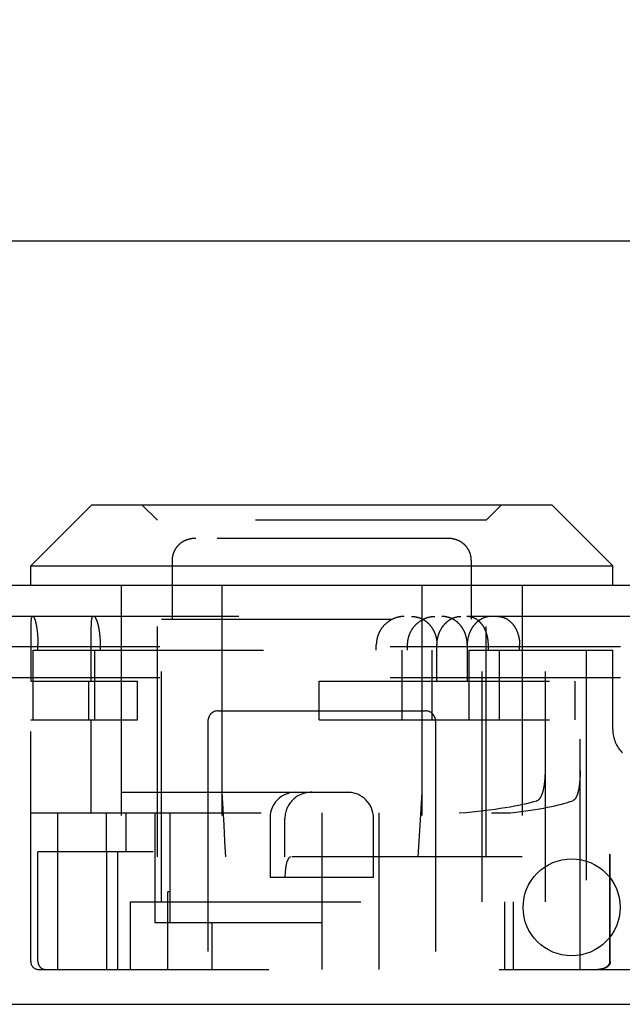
# Model space of a CAD drawing. Header units: inches. Extents: x 0 to 81, y 0 to 52.4.
# Tile 6 of 14: x 34.7 to 35.8, y 8.8 to 10.7. Entities that reach past the tile are written whole.
import ezdxf

# ---------------------------------------------------------------- set-up
doc = ezdxf.new("R2010")
doc.units = ezdxf.units.IN
doc.header["$LTSCALE"] = 4.452381
doc.header["$MEASUREMENT"] = 0
doc.linetypes.add('HIDDEN', pattern=[0.2, 0.1, -0.1])
doc.layers.get('0').update_dxf_attribs({"linetype": 'CONTINUOUS'})
for name, color, linetype in [('DEFAULT_2', 8, 'HIDDEN'), ('DIMENSIONS', 7, 'CONTINUOUS'), ('DOOR_ASSEMBLY', 7, 'CONTINUOUS')]:
    doc.layers.add(name, color=color, linetype=linetype)
doc.styles.get("Standard").update_dxf_attribs({"font": 'arial.ttf'})
doc.dimstyles.new('DIMSTYLE_1', dxfattribs={"dimtxt": 0.357143, "dimasz": 0.47619, "dimexe": 0.09, "dimexo": 0.07, "dimgap": 0.0375, "dimtad": 0, "dimtih": 1, "dimtoh": 1, "dimzin": 4, "dimdsep": 46, "dimtxsty": 'Standard', "dimblk": '_FILLED', "dimblk1": '_FILLED', "dimblk2": '_FILLED', "dimcen": 0.09, "dimadec": 3, "dimazin": 1, "dimtfac": 1, "dimtdec": 3, "dimtofl": 0, "dimtmove": 0, "dimatfit": 3, "dimldrblk": '_FILLED', "dimfxl": 0, "dimtolj": 1, "dimtzin": 4, "dimarcsym": 0})

# ---------------------------------------------------------------- blocks, each defined once
blk = doc.blocks.new('_FILLED')
at = {"color": 0, "linetype": 'ByBlock'}
blk.add_solid([(0, 0), (-1, 0.2), (-1, -0.2)], dxfattribs=at)
blk = doc.blocks.new('*D9')
at = {"layer": 'DIMENSIONS', "color": 2, "linetype": 'Continuous'}
for p, q in [((16.6081, 9.8159), (16.6081, 10.6885)), ((36.9831, 9.8159), (36.9831, 10.6885)), ((16.6081, 10.26), (25.1765, 10.26)), ((36.9831, 10.26), (28.4146, 10.26))]:
    blk.add_line(p, q, dxfattribs=at)
at = {"layer": 'DIMENSIONS', "color": 2, "linetype": 'Continuous', "xscale": 0.4761904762, "yscale": 0.4761904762, "zscale": 0.4761904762, "rotation": 180}
blk.add_blockref('_FILLED', (16.6081, 10.26), dxfattribs=at)
at = {"layer": 'DIMENSIONS', "color": 2, "linetype": 'Continuous', "xscale": 0.4761904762, "yscale": 0.4761904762, "zscale": 0.4761904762}
blk.add_blockref('_FILLED', (36.9831, 10.26), dxfattribs=at)
at = {"layer": 'DIMENSIONS', "color": 2, "linetype": 'Continuous', "insert": (26.7956, 10.4385), "char_height": 0.35714, "width": 2.881041, "attachment_point": 2, "line_spacing_factor": 0.9}
blk.add_mtext('20.38 DOOR', dxfattribs=at)

msp = doc.modelspace()

# ---------------------------------------------------------------- linework, layer by layer
at = {"layer": 'DEFAULT_2', "color": 8, "linetype": 'HIDDEN'}
for p, q in [((36.7181, 9.4756), (16.8381, 9.4756)), ((36.7181, 9.4156), (16.8381, 9.4156))]:
    msp.add_line(p, q, dxfattribs=at)
at = {"layer": 'DOOR_ASSEMBLY', "color": 7, "linetype": 'Continuous'}
for p, q in [((34.8056, 9.7506), (34.6876, 9.6326)), ((34.8056, 9.7506), (35.6946, 9.7506)), ((35.6946, 9.7506), (35.8126, 9.6326)), ((34.6876, 9.6326), (35.8126, 9.6326)), ((34.6876, 9.5946), (34.6876, 9.6326)), ((35.8126, 9.5946), (35.8126, 9.6326))]:
    msp.add_line(p, q, dxfattribs=at)
at = {"layer": 'DOOR_ASSEMBLY', "color": 8, "linetype": 'HIDDEN'}
for p, q in [((34.9326, 9.7206), (34.9026, 9.7506)), ((35.5676, 9.7206), (35.5976, 9.7506)), ((35.5676, 9.7206), (34.9326, 9.7206)), ((34.9326, 9.0696), (34.9326, 9.7206)), ((35.5676, 9.0696), (35.5676, 9.7206)), ((34.9851, 9.6809), (34.9844, 9.6805)), ((34.9864, 9.6815), (34.9857, 9.6812)), ((34.9877, 9.682), (34.987, 9.6817)), ((35.0031, 9.6855), (35.0024, 9.6854)), ((35.4934, 9.6856), (35.0067, 9.6856)), ((35.5124, 9.682), (35.5118, 9.6823)), ((35.5163, 9.6802), (35.5157, 9.6805)), ((35.5176, 9.6795), (35.517, 9.6799)), ((35.5207, 9.6777), (35.5201, 9.6781)), ((34.9653, 9.6616), (34.965, 9.6609)), ((34.966, 9.6629), (34.9656, 9.6622)), ((35.5348, 9.6616), (35.5345, 9.6622)), ((35.5354, 9.6602), (35.5351, 9.6609)), ((35.5363, 9.6581), (35.536, 9.6588)), ((35.5383, 9.6515), (35.5381, 9.6523)), ((35.5392, 9.6425), (35.5392, 9.5296)), ((34.8626, 9.5946), (34.8626, 9.0696)), ((35.0568, 9.5946), (35.0568, 9.0696)), ((35.4433, 9.5946), (35.4433, 9.0696)), ((35.6376, 9.5946), (35.6376, 9.0696)), ((36.8711, 9.5346), (16.7201, 9.5346)), ((34.6879, 9.5213), (34.6878, 9.5202)), ((34.6878, 9.5202), (34.6878, 9.5185)), ((34.688, 9.5234), (34.6879, 9.5224)), ((34.6879, 9.5224), (34.6879, 9.5213)), ((34.6881, 9.5253), (34.688, 9.5244)), ((34.688, 9.5244), (34.688, 9.5234)), ((34.8049, 9.5208), (34.805, 9.5219)), ((34.8049, 9.5197), (34.8049, 9.5208)), ((34.805, 9.5219), (34.8051, 9.5229)), ((34.9401, 9.5296), (35.5601, 9.5296)), ((34.9401, 8.9826), (34.9401, 9.5296)), ((35.5601, 8.9826), (35.5601, 9.5296)), ((34.6877, 9.5142), (34.6876, 9.5115)), ((34.6876, 9.5115), (34.6876, 9.5081)), ((34.6876, 9.5081), (34.6876, 9.5022)), ((34.6876, 9.5022), (34.6876, 9.4096)), ((34.6878, 9.5185), (34.6877, 9.5167)), ((34.6877, 9.5167), (34.6877, 9.5142)), ((34.6987, 9.5158), (34.6989, 9.5145)), ((34.6989, 9.5145), (34.6991, 9.5132)), ((34.6991, 9.5132), (34.6993, 9.5119)), ((34.6993, 9.5119), (34.6995, 9.5106)), ((34.6995, 9.5106), (34.6997, 9.5092)), ((34.6997, 9.5092), (34.6999, 9.5078)), ((34.6999, 9.5078), (34.7001, 9.5063)), ((34.7003, 9.5041), (34.7005, 9.5026)), ((34.7005, 9.5026), (34.7006, 9.5011)), ((34.7006, 9.5011), (34.7008, 9.4996)), ((34.8046, 9.5102), (34.8047, 9.5129)), ((34.8046, 9.5067), (34.8046, 9.5102)), ((34.8046, 9.5022), (34.8046, 9.5067)), ((34.8046, 9.496), (34.8046, 9.5022)), ((34.8047, 9.5149), (34.8048, 9.5167)), ((34.8047, 9.5129), (34.8047, 9.5149)), ((34.8048, 9.5167), (34.8048, 9.5179)), ((34.7008, 9.4996), (34.7009, 9.4981)), ((34.7009, 9.4981), (34.701, 9.4965)), ((34.701, 9.4965), (34.7011, 9.4949)), ((34.7011, 9.4949), (34.7012, 9.4934)), ((34.7012, 9.4934), (34.7013, 9.4918)), ((34.7013, 9.4918), (34.7014, 9.4902)), ((34.7014, 9.4902), (34.7014, 9.4885)), ((34.7014, 9.4885), (34.7015, 9.4869)), ((34.7015, 9.4869), (34.7015, 9.4853)), ((34.7015, 9.4853), (34.7016, 9.4837)), ((34.7016, 9.4837), (34.7016, 9.482)), ((34.7016, 9.482), (34.7016, 9.4804)), ((34.8046, 9.4096), (34.8046, 9.496)), ((34.8222, 9.4901), (34.8221, 9.4916)), ((34.8222, 9.4885), (34.8222, 9.4901)), ((34.8223, 9.4869), (34.8222, 9.4885)), ((34.8224, 9.4852), (34.8223, 9.4869)), ((34.8224, 9.4836), (34.8224, 9.4852)), ((34.8224, 9.482), (34.8224, 9.4836)), ((34.8224, 9.4804), (34.8224, 9.482)), ((34.6926, 9.4696), (35.4638, 9.4696)), ((34.6926, 9.3346), (34.6926, 9.4696)), ((34.7016, 9.4696), (34.7016, 9.4804)), ((34.8109, 9.4696), (34.8109, 9.3346)), ((34.8224, 9.4696), (34.8224, 9.4804)), ((35.3556, 9.4696), (35.3556, 9.4796)), ((35.4047, 9.4696), (35.4047, 9.3346)), ((35.416, 9.4696), (35.416, 9.4796)), ((35.4638, 9.3346), (35.4638, 9.4696)), ((35.4728, 9.4096), (35.4728, 9.4796)), ((35.5313, 9.4796), (35.5313, 9.4096)), ((35.5346, 9.4696), (35.8126, 9.4696)), ((35.5346, 9.4696), (35.5346, 9.3346)), ((35.5721, 9.4696), (35.5721, 9.4796)), ((35.5937, 9.3346), (35.5937, 9.4696)), ((35.6325, 9.4696), (35.6325, 9.4796)), ((35.6824, 8.9826), (35.6824, 9.4696)), ((35.7496, 8.8521), (35.7496, 9.4696)), ((35.7611, 9.4696), (35.7611, 8.8521)), ((35.8126, 9.3157), (35.8126, 9.4696)), ((34.6876, 9.4096), (34.8938, 9.4096)), ((34.8002, 9.3346), (34.8002, 9.4096)), ((34.8938, 9.3346), (34.8938, 9.4096)), ((35.2448, 9.4096), (35.7398, 9.4096)), ((35.2448, 9.3346), (35.2448, 9.4096)), ((35.6379, 9.3346), (35.6379, 9.4096)), ((35.7398, 9.3346), (35.7398, 9.4096)), ((35.0501, 9.3521), (35.4501, 9.3521)), ((34.6876, 9.3346), (34.8938, 9.3346)), ((34.6876, 8.8671), (34.6876, 9.3346)), ((34.8046, 9.1546), (34.8046, 9.3346)), ((35.0301, 9.3321), (35.0301, 8.8521)), ((35.2448, 9.3346), (35.7398, 9.3346)), ((35.4701, 9.3321), (35.4701, 8.8521)), ((35.6823, 9.2335), (35.6824, 9.2352)), ((35.6824, 9.2352), (35.6824, 9.237)), ((35.7496, 9.2369), (35.7496, 9.2352)), ((35.7496, 9.2352), (35.7496, 9.2335)), ((35.6817, 9.22), (35.6818, 9.2216)), ((35.6818, 9.2216), (35.6819, 9.2233)), ((35.6819, 9.2233), (35.682, 9.225)), ((35.682, 9.225), (35.6821, 9.2267)), ((35.6821, 9.2267), (35.6822, 9.2284)), ((35.6822, 9.2284), (35.6823, 9.2301)), ((35.6823, 9.2318), (35.6823, 9.2335)), ((35.6823, 9.2301), (35.6823, 9.2318)), ((35.7488, 9.2167), (35.7486, 9.2151)), ((35.7489, 9.2183), (35.7488, 9.2167)), ((35.749, 9.2199), (35.7489, 9.2183)), ((35.7491, 9.2216), (35.749, 9.2199)), ((35.7492, 9.2233), (35.7491, 9.2216)), ((35.7493, 9.225), (35.7492, 9.2233)), ((35.7494, 9.2266), (35.7493, 9.225)), ((35.7495, 9.2283), (35.7494, 9.2266)), ((35.7496, 9.2318), (35.7495, 9.2301)), ((35.7495, 9.2301), (35.7495, 9.2283)), ((35.7496, 9.2335), (35.7496, 9.2318)), ((35.7486, 9.2151), (35.7485, 9.2135)), ((34.8626, 9.1946), (35.6376, 9.1946)), ((34.6876, 9.1546), (35.6152, 9.1546)), ((34.7391, 9.1546), (34.7391, 8.8521)), ((34.8336, 9.1546), (34.8336, 9.0796)), ((34.8717, 9.1546), (34.8717, 9.0796)), ((34.9274, 9.1546), (34.9274, 8.9426)), ((34.957, 8.9426), (34.957, 9.1546)), ((35.1501, 9.1446), (35.1501, 9.0296)), ((35.179, 9.0696), (35.179, 9.1446)), ((35.2501, 9.1546), (35.2501, 8.8521)), ((35.3501, 9.0296), (35.3501, 9.1446)), ((35.3611, 8.8521), (35.3611, 9.1546)), ((34.9246, 9.0796), (34.7016, 9.0796)), ((34.7016, 8.8671), (34.7016, 9.0796)), ((34.8338, 9.0796), (34.8338, 8.8521)), ((34.8557, 8.8521), (34.8557, 9.0796)), ((35.6376, 9.0696), (34.8626, 9.0696)), ((36.538, 9.0746), (35.8067, 9.0746)), ((35.8067, 8.8671), (35.8067, 9.0746)), ((35.8078, 8.8671), (35.8078, 9.0746)), ((35.3501, 9.0296), (35.1501, 9.0296)), ((34.957, 9.0021), (34.9525, 9.0021)), ((34.9525, 8.8521), (34.9525, 9.0021)), ((34.8801, 8.9826), (35.6824, 8.9826)), ((34.8801, 8.9826), (34.8801, 8.8521)), ((35.6041, 8.8521), (35.6041, 8.9826)), ((35.6201, 8.9826), (35.6201, 8.8521)), ((34.9274, 8.9426), (35.2501, 8.9426)), ((35.0378, 8.9426), (35.0378, 8.8521)), ((34.7026, 8.8521), (36.613, 8.8521))]:
    msp.add_line(p, q, dxfattribs=at)
at = {"layer": 'DOOR_ASSEMBLY', "color": 3, "linetype": 'Continuous'}
for p, q in [((36.8711, 9.5946), (16.7201, 9.5946)), ((16.6231, 8.7846), (36.9681, 8.7846))]:
    msp.add_line(p, q, dxfattribs=at)
at = {"layer": 'DOOR_ASSEMBLY', "color": 8, "linetype": 'HIDDEN'}
for points in [[(35.0067, 9.6856), (35.006, 9.6856), (35.0053, 9.6856), (35.0046, 9.6855), (35.0038, 9.6855), (35.0031, 9.6855), (35.0024, 9.6854), (35.0017, 9.6854), (35.0009, 9.6853), (35.0002, 9.6852), (34.9995, 9.6851), (34.9988, 9.685), (34.9981, 9.6849), (34.9973, 9.6848), (34.9966, 9.6846), (34.9959, 9.6845), (34.9952, 9.6843), (34.9945, 9.6842), (34.9938, 9.684), (34.9931, 9.6838), (34.9924, 9.6836), (34.9917, 9.6834), (34.9911, 9.6832), (34.9904, 9.683), (34.9897, 9.6828), (34.989, 9.6825), (34.9883, 9.6823), (34.9877, 9.682), (34.987, 9.6817), (34.9864, 9.6815), (34.9857, 9.6812), (34.985, 9.6809), (34.9844, 9.6805), (34.9838, 9.6802), (34.9831, 9.6799), (34.9825, 9.6795), (34.9819, 9.6792), (34.9813, 9.6788), (34.9806, 9.6785), (34.98, 9.6781), (34.9794, 9.6777), (34.9789, 9.6773), (34.9783, 9.6769), (34.9777, 9.6764), (34.9771, 9.676), (34.9766, 9.6756), (34.976, 9.6751), (34.9755, 9.6746), (34.9749, 9.6742), (34.9744, 9.6737), (34.9739, 9.6732), (34.9733, 9.6727), (34.9728, 9.6722), (34.9723, 9.6717), (34.9718, 9.6712), (34.9714, 9.6706), (34.9709, 9.6701), (34.9704, 9.6695), (34.97, 9.669), (34.9695, 9.6684), (34.9691, 9.6678), (34.9687, 9.6672), (34.9682, 9.6666), (34.9678, 9.666), (34.9674, 9.6654), (34.9671, 9.6648), (34.9667, 9.6642), (34.9663, 9.6635), (34.966, 9.6629), (34.9656, 9.6622), (34.9653, 9.6616), (34.965, 9.6609), (34.9647, 9.6602), (34.9644, 9.6595), (34.9641, 9.6588), (34.9638, 9.6581), (34.9635, 9.6574), (34.9633, 9.6567), (34.963, 9.656), (34.9628, 9.6553), (34.9626, 9.6545), (34.9624, 9.6538), (34.9622, 9.653), (34.962, 9.6523), (34.9618, 9.6515), (34.9617, 9.6507), (34.9616, 9.6499), (34.9614, 9.6491), (34.9613, 9.6483), (34.9612, 9.6475), (34.9611, 9.6467), (34.9611, 9.6459), (34.961, 9.6451), (34.961, 9.6442), (34.9609, 9.6434), (34.9609, 9.6425), (34.9609, 9.6423)], [(34.9744, 9.6737), (34.9739, 9.6732), (34.9733, 9.6727), (34.9728, 9.6722)], [(34.9795, 9.6777), (34.9789, 9.6773), (34.9783, 9.6769), (34.9777, 9.6764), (34.9771, 9.676)], [(34.9838, 9.6802), (34.9831, 9.6799), (34.9825, 9.6795), (34.9819, 9.6792), (34.9813, 9.6788), (34.9807, 9.6785), (34.98, 9.6781)], [(34.9897, 9.6828), (34.989, 9.6825), (34.9883, 9.6823)], [(34.9931, 9.6838), (34.9924, 9.6836), (34.9917, 9.6834), (34.9911, 9.6832), (34.9904, 9.683)], [(34.9952, 9.6843), (34.9945, 9.6842), (34.9938, 9.684)], [(35.0009, 9.6853), (35.0002, 9.6852), (34.9995, 9.6851), (34.9988, 9.685), (34.9981, 9.6849), (34.9973, 9.6848), (34.9966, 9.6846)], [(35.0067, 9.6856), (35.006, 9.6856), (35.0053, 9.6856), (35.0046, 9.6855)], [(35.5368, 9.6567), (35.5366, 9.6574), (35.5363, 9.6581), (35.536, 9.6588), (35.5357, 9.6595), (35.5354, 9.6602), (35.5351, 9.6609), (35.5348, 9.6616), (35.5345, 9.6622), (35.5341, 9.6629), (35.5338, 9.6635), (35.5334, 9.6642), (35.533, 9.6648), (35.5327, 9.6654), (35.5323, 9.666), (35.5319, 9.6666), (35.5314, 9.6672), (35.531, 9.6678), (35.5306, 9.6684), (35.5301, 9.669), (35.5297, 9.6695), (35.5292, 9.6701), (35.5287, 9.6706), (35.5283, 9.6712), (35.5278, 9.6717), (35.5273, 9.6722), (35.5268, 9.6727), (35.5262, 9.6732), (35.5257, 9.6737), (35.5252, 9.6742), (35.5246, 9.6746), (35.5241, 9.6751), (35.5235, 9.6756), (35.523, 9.676), (35.5224, 9.6764), (35.5218, 9.6769), (35.5212, 9.6773), (35.5207, 9.6777), (35.5201, 9.6781), (35.5194, 9.6785), (35.5188, 9.6788), (35.5182, 9.6792), (35.5176, 9.6795), (35.517, 9.6799), (35.5163, 9.6802), (35.5157, 9.6805), (35.5151, 9.6809), (35.5144, 9.6812), (35.5137, 9.6815), (35.5131, 9.6817), (35.5124, 9.682), (35.5118, 9.6823), (35.5111, 9.6825), (35.5104, 9.6828), (35.5097, 9.683), (35.509, 9.6832), (35.5084, 9.6834), (35.5077, 9.6836), (35.507, 9.6838), (35.5063, 9.684), (35.5056, 9.6842), (35.5049, 9.6843), (35.5042, 9.6845), (35.5035, 9.6846), (35.5028, 9.6848), (35.502, 9.6849), (35.5013, 9.685), (35.5006, 9.6851), (35.4999, 9.6852), (35.4992, 9.6853), (35.4984, 9.6854), (35.4977, 9.6854), (35.497, 9.6855), (35.4963, 9.6855), (35.4955, 9.6855), (35.4948, 9.6856), (35.4941, 9.6856), (35.4934, 9.6856)], [(35.4992, 9.6853), (35.4985, 9.6854), (35.4977, 9.6854), (35.497, 9.6855), (35.4963, 9.6855), (35.4955, 9.6855)], [(35.502, 9.6849), (35.5013, 9.685), (35.5006, 9.6851)], [(35.5049, 9.6843), (35.5042, 9.6845), (35.5035, 9.6846)], [(35.5104, 9.6828), (35.5097, 9.683), (35.5091, 9.6832), (35.5084, 9.6834), (35.5077, 9.6836), (35.507, 9.6838), (35.5063, 9.684)], [(35.5151, 9.6809), (35.5144, 9.6812), (35.5138, 9.6815), (35.5131, 9.6817)], [(35.5257, 9.6737), (35.5252, 9.6742), (35.5246, 9.6746), (35.5241, 9.6751), (35.5235, 9.6756), (35.523, 9.676)], [(35.5287, 9.6706), (35.5283, 9.6712), (35.5278, 9.6717), (35.5273, 9.6722)], [(34.9628, 9.6553), (34.9626, 9.6545), (34.9624, 9.6538), (34.9622, 9.653), (34.962, 9.6523)], [(34.9647, 9.6602), (34.9644, 9.6595), (34.9641, 9.6588)], [(34.9678, 9.666), (34.9674, 9.6654), (34.9671, 9.6648)], [(34.9714, 9.6706), (34.9709, 9.6701), (34.9704, 9.6695), (34.97, 9.669), (34.9695, 9.6684)], [(35.5319, 9.6666), (35.5314, 9.6672), (35.531, 9.6678), (35.5306, 9.6684)], [(35.5341, 9.6629), (35.5338, 9.6635), (35.5334, 9.6642), (35.533, 9.6648)], [(35.5373, 9.6553), (35.5371, 9.656), (35.5368, 9.6567)], [(35.5392, 9.6425), (35.5392, 9.6434), (35.5391, 9.6442), (35.5391, 9.6451), (35.539, 9.6459), (35.539, 9.6467), (35.5389, 9.6475), (35.5388, 9.6483), (35.5387, 9.6491), (35.5385, 9.6499), (35.5384, 9.6507), (35.5383, 9.6515), (35.5381, 9.6523), (35.5379, 9.653), (35.5377, 9.6538), (35.5375, 9.6545), (35.5373, 9.6553)], [(34.961, 9.6451), (34.961, 9.6442), (34.9609, 9.6434), (34.9609, 9.6425), (34.9609, 9.5296)], [(34.9613, 9.6483), (34.9612, 9.6475), (34.9611, 9.6467)], [(34.9618, 9.6515), (34.9617, 9.6507), (34.9616, 9.6499)], [(35.5389, 9.6475), (35.5388, 9.6483), (35.5387, 9.6491), (35.5385, 9.6499)], [(35.5391, 9.6442), (35.5391, 9.6451), (35.539, 9.6459), (35.539, 9.6467)], [(34.6902, 9.5346), (34.6902, 9.5346), (34.6901, 9.5346), (34.69, 9.5345), (34.6899, 9.5345), (34.6899, 9.5344), (34.6898, 9.5344), (34.6897, 9.5343), (34.6896, 9.5342), (34.6896, 9.5341), (34.6895, 9.534), (34.6894, 9.5338), (34.6894, 9.5337), (34.6893, 9.5335), (34.6892, 9.5334), (34.6892, 9.5332), (34.6891, 9.533), (34.6891, 9.5328), (34.689, 9.5326), (34.6889, 9.5323), (34.6889, 9.5321), (34.6888, 9.5318), (34.6888, 9.5316), (34.6887, 9.5313), (34.6887, 9.531), (34.6886, 9.5307), (34.6886, 9.5304), (34.6885, 9.5301), (34.6885, 9.5297), (34.6884, 9.5294), (34.6884, 9.529), (34.6884, 9.5287), (34.6883, 9.5283), (34.6883, 9.5279), (34.6882, 9.5275), (34.6882, 9.5271), (34.6882, 9.5267), (34.6881, 9.5262), (34.6881, 9.5253)], [(34.6919, 9.5346), (34.692, 9.5346), (34.6921, 9.5346), (34.6922, 9.5345), (34.6924, 9.5345), (34.6925, 9.5344), (34.6926, 9.5344), (34.6927, 9.5343), (34.6928, 9.5342), (34.6929, 9.5341), (34.693, 9.534), (34.6931, 9.5338), (34.6933, 9.5337), (34.6934, 9.5335), (34.6935, 9.5333), (34.6936, 9.5332), (34.6937, 9.533), (34.6939, 9.5328), (34.694, 9.5325), (34.6941, 9.5323), (34.6942, 9.5321), (34.6944, 9.5318), (34.6945, 9.5315), (34.6946, 9.5313), (34.6947, 9.531), (34.6949, 9.5307), (34.695, 9.5303), (34.6951, 9.53), (34.6952, 9.5297), (34.6954, 9.5293), (34.6955, 9.529), (34.6956, 9.5286), (34.6958, 9.5282), (34.6959, 9.5278), (34.696, 9.5274), (34.6961, 9.527), (34.6963, 9.5265), (34.6964, 9.5261), (34.6965, 9.5256), (34.6966, 9.5252), (34.6968, 9.5247), (34.6969, 9.5242), (34.697, 9.5237), (34.6971, 9.5232), (34.6973, 9.5227), (34.6974, 9.5222), (34.6975, 9.5217), (34.6976, 9.5211), (34.6978, 9.5206), (34.6979, 9.52), (34.698, 9.5194), (34.6981, 9.5188), (34.6982, 9.5183), (34.6983, 9.5177), (34.6985, 9.5171), (34.6986, 9.5164), (34.6987, 9.5158)], [(34.8051, 9.5229), (34.8051, 9.5239), (34.8052, 9.5244), (34.8052, 9.5249), (34.8052, 9.5254), (34.8053, 9.5258), (34.8053, 9.5263), (34.8053, 9.5267), (34.8054, 9.5271), (34.8054, 9.5275), (34.8055, 9.5279), (34.8055, 9.5283), (34.8056, 9.5287), (34.8056, 9.5291), (34.8057, 9.5294), (34.8057, 9.5298), (34.8058, 9.5301), (34.8058, 9.5304), (34.8059, 9.5307), (34.806, 9.531), (34.806, 9.5313), (34.8061, 9.5316), (34.8062, 9.5318), (34.8062, 9.5321), (34.8063, 9.5323), (34.8064, 9.5326), (34.8064, 9.5328), (34.8065, 9.533), (34.8066, 9.5332), (34.8067, 9.5334), (34.8068, 9.5335), (34.8068, 9.5337), (34.8069, 9.5338), (34.807, 9.534), (34.8071, 9.5341), (34.8072, 9.5342), (34.8073, 9.5343), (34.8074, 9.5344), (34.8075, 9.5344), (34.8076, 9.5345), (34.8077, 9.5345), (34.8078, 9.5346), (34.8079, 9.5346), (34.808, 9.5346)], [(34.8221, 9.4916), (34.822, 9.4924), (34.8219, 9.4932), (34.8219, 9.494), (34.8218, 9.4948), (34.8218, 9.4956), (34.8217, 9.4964), (34.8216, 9.4971), (34.8215, 9.4979), (34.8215, 9.4987), (34.8214, 9.4994), (34.8213, 9.5002), (34.8212, 9.501), (34.8211, 9.5017), (34.821, 9.5025), (34.8209, 9.5032), (34.8208, 9.504), (34.8207, 9.5047), (34.8206, 9.5054), (34.8205, 9.5062), (34.8204, 9.5069), (34.8203, 9.5076), (34.8202, 9.5083), (34.82, 9.509), (34.8199, 9.5097), (34.8198, 9.5104), (34.8197, 9.5111), (34.8195, 9.5117), (34.8194, 9.5124), (34.8193, 9.5131), (34.8191, 9.5137), (34.819, 9.5144), (34.8189, 9.515), (34.8187, 9.5157), (34.8186, 9.5163), (34.8184, 9.5169), (34.8183, 9.5175), (34.8182, 9.5181), (34.818, 9.5187), (34.8179, 9.5193), (34.8177, 9.5199), (34.8175, 9.5204), (34.8174, 9.521), (34.8172, 9.5215), (34.8171, 9.5221), (34.8169, 9.5226), (34.8168, 9.5231), (34.8166, 9.5236), (34.8164, 9.5241), (34.8163, 9.5246), (34.8161, 9.5251), (34.816, 9.5256), (34.8158, 9.526), (34.8156, 9.5265), (34.8155, 9.5269), (34.8153, 9.5273), (34.8151, 9.5277), (34.815, 9.5281), (34.8148, 9.5285), (34.8146, 9.5289), (34.8145, 9.5293), (34.8143, 9.5296), (34.8142, 9.53), (34.814, 9.5303), (34.8138, 9.5306), (34.8137, 9.5309), (34.8135, 9.5312), (34.8134, 9.5315), (34.8132, 9.5318), (34.813, 9.532), (34.8129, 9.5323), (34.8127, 9.5325), (34.8126, 9.5327), (34.8124, 9.533), (34.8122, 9.5332), (34.8121, 9.5333), (34.8119, 9.5335), (34.8118, 9.5337), (34.8116, 9.5338), (34.8115, 9.5339), (34.8113, 9.5341), (34.8112, 9.5342), (34.8111, 9.5343), (34.8109, 9.5344), (34.8108, 9.5344), (34.8106, 9.5345), (34.8105, 9.5345), (34.8104, 9.5346), (34.8102, 9.5346), (34.8101, 9.5346)], [(35.4094, 9.5346), (35.4086, 9.5346), (35.4078, 9.5346), (35.407, 9.5345), (35.4062, 9.5345), (35.4055, 9.5344), (35.4047, 9.5344), (35.4039, 9.5343), (35.4031, 9.5342), (35.4023, 9.5341), (35.4015, 9.5339), (35.4007, 9.5338), (35.3999, 9.5337), (35.3991, 9.5335), (35.3983, 9.5333), (35.3975, 9.5332), (35.3968, 9.533), (35.396, 9.5327), (35.3952, 9.5325), (35.3944, 9.5323), (35.3936, 9.532), (35.3929, 9.5318), (35.3921, 9.5315), (35.3913, 9.5312), (35.3906, 9.5309), (35.3898, 9.5306), (35.3891, 9.5303), (35.3883, 9.53), (35.3876, 9.5296), (35.3868, 9.5293), (35.3861, 9.5289), (35.3853, 9.5285), (35.3846, 9.5281), (35.3839, 9.5277), (35.3832, 9.5273), (35.3825, 9.5269), (35.3817, 9.5265), (35.381, 9.526), (35.3804, 9.5256), (35.3797, 9.5251), (35.379, 9.5246), (35.3783, 9.5241), (35.3776, 9.5236), (35.377, 9.5231), (35.3763, 9.5226), (35.3757, 9.5221), (35.375, 9.5215), (35.3744, 9.521), (35.3738, 9.5204), (35.3732, 9.5199), (35.3726, 9.5193), (35.372, 9.5187), (35.3714, 9.5181), (35.3708, 9.5175), (35.3702, 9.5169), (35.3697, 9.5163), (35.3691, 9.5157), (35.3686, 9.515), (35.3681, 9.5144), (35.3675, 9.5137), (35.367, 9.5131), (35.3665, 9.5124), (35.366, 9.5117), (35.3656, 9.5111), (35.3651, 9.5104), (35.3646, 9.5097), (35.3642, 9.509), (35.3637, 9.5083), (35.3633, 9.5076), (35.3629, 9.5069), (35.3625, 9.5062), (35.3621, 9.5054), (35.3617, 9.5047), (35.3613, 9.504), (35.361, 9.5032), (35.3606, 9.5025), (35.3603, 9.5017), (35.36, 9.501), (35.3597, 9.5002), (35.3594, 9.4994), (35.3591, 9.4987), (35.3588, 9.4979), (35.3585, 9.4971), (35.3583, 9.4964), (35.358, 9.4956), (35.3578, 9.4948), (35.3575, 9.494), (35.3573, 9.4932), (35.3571, 9.4924), (35.357, 9.4916), (35.3568, 9.4909), (35.3566, 9.4901), (35.3565, 9.4893), (35.3563, 9.4885), (35.3562, 9.4877), (35.3561, 9.4869), (35.356, 9.486), (35.3559, 9.4852), (35.3558, 9.4844), (35.3558, 9.4836), (35.3557, 9.4828), (35.3557, 9.482), (35.3556, 9.4812), (35.3556, 9.4804), (35.3556, 9.4796)], [(35.416, 9.4796), (35.416, 9.4804), (35.416, 9.4812), (35.4161, 9.482), (35.4161, 9.4829), (35.4162, 9.4837), (35.4162, 9.4845), (35.4163, 9.4853), (35.4164, 9.4861), (35.4165, 9.4869), (35.4166, 9.4877), (35.4167, 9.4885), (35.4169, 9.4893), (35.417, 9.4902), (35.4172, 9.491), (35.4174, 9.4918), (35.4175, 9.4926), (35.4177, 9.4934), (35.4179, 9.4941), (35.4182, 9.4949), (35.4184, 9.4957), (35.4186, 9.4965), (35.4189, 9.4973), (35.4191, 9.4981), (35.4194, 9.4988), (35.4197, 9.4996), (35.42, 9.5004), (35.4203, 9.5011), (35.4206, 9.5019), (35.421, 9.5026), (35.4213, 9.5034), (35.4217, 9.5041), (35.422, 9.5049), (35.4224, 9.5056), (35.4228, 9.5063), (35.4232, 9.507), (35.4236, 9.5078), (35.424, 9.5085), (35.4244, 9.5092), (35.4249, 9.5099), (35.4253, 9.5106), (35.4258, 9.5112), (35.4263, 9.5119), (35.4267, 9.5126), (35.4272, 9.5132), (35.4277, 9.5139), (35.4282, 9.5145), (35.4287, 9.5152), (35.4293, 9.5158), (35.4298, 9.5164), (35.4304, 9.5171), (35.4309, 9.5177), (35.4315, 9.5183), (35.432, 9.5188), (35.4326, 9.5194), (35.4332, 9.52), (35.4338, 9.5206), (35.4344, 9.5211), (35.435, 9.5217), (35.4356, 9.5222), (35.4363, 9.5227), (35.4369, 9.5232), (35.4375, 9.5237), (35.4382, 9.5242), (35.4388, 9.5247), (35.4395, 9.5252), (35.4402, 9.5256), (35.4408, 9.5261), (35.4415, 9.5265), (35.4422, 9.527), (35.4429, 9.5274), (35.4436, 9.5278), (35.4443, 9.5282), (35.445, 9.5286), (35.4457, 9.529), (35.4464, 9.5293), (35.4472, 9.5297), (35.4479, 9.53), (35.4486, 9.5303), (35.4494, 9.5307), (35.4501, 9.531), (35.4508, 9.5313), (35.4516, 9.5315), (35.4523, 9.5318), (35.4531, 9.5321), (35.4538, 9.5323), (35.4546, 9.5325), (35.4554, 9.5328), (35.4561, 9.533), (35.4569, 9.5332), (35.4577, 9.5333), (35.4584, 9.5335), (35.4592, 9.5337), (35.46, 9.5338), (35.4607, 9.534), (35.4615, 9.5341), (35.4623, 9.5342), (35.4631, 9.5343), (35.4638, 9.5344), (35.4646, 9.5344), (35.4654, 9.5345), (35.4662, 9.5345), (35.4669, 9.5346), (35.4677, 9.5346), (35.4685, 9.5346)], [(35.4235, 9.5346), (35.4242, 9.5346), (35.425, 9.5346), (35.4258, 9.5345), (35.4265, 9.5345), (35.4273, 9.5344), (35.4281, 9.5344), (35.4288, 9.5343), (35.4296, 9.5342), (35.4303, 9.5341), (35.4311, 9.534), (35.4319, 9.5338), (35.4326, 9.5337), (35.4333, 9.5335), (35.4341, 9.5334), (35.4348, 9.5332), (35.4356, 9.533), (35.4363, 9.5328), (35.437, 9.5326), (35.4378, 9.5323), (35.4385, 9.5321), (35.4392, 9.5318), (35.4399, 9.5316), (35.4406, 9.5313), (35.4413, 9.531), (35.442, 9.5307), (35.4427, 9.5304), (35.4434, 9.5301), (35.4441, 9.5298), (35.4448, 9.5294), (35.4454, 9.5291), (35.4461, 9.5287), (35.4468, 9.5283), (35.4474, 9.5279), (35.4481, 9.5275), (35.4487, 9.5271), (35.4494, 9.5267), (35.45, 9.5263), (35.4506, 9.5258), (35.4512, 9.5254), (35.4519, 9.5249), (35.4525, 9.5244), (35.4531, 9.5239), (35.4537, 9.5234), (35.4542, 9.5229), (35.4548, 9.5224), (35.4554, 9.5219), (35.456, 9.5213), (35.4565, 9.5208), (35.4571, 9.5202), (35.4576, 9.5197), (35.4581, 9.5191), (35.4587, 9.5185), (35.4592, 9.5179), (35.4597, 9.5173), (35.4602, 9.5167), (35.4607, 9.5161), (35.4612, 9.5155), (35.4616, 9.5149), (35.4621, 9.5142), (35.4625, 9.5136), (35.463, 9.5129), (35.4634, 9.5122), (35.4639, 9.5116), (35.4643, 9.5109), (35.4647, 9.5102), (35.4651, 9.5095), (35.4655, 9.5088), (35.4659, 9.5081), (35.4662, 9.5074), (35.4666, 9.5067), (35.467, 9.5059), (35.4673, 9.5052), (35.4676, 9.5045), (35.468, 9.5037), (35.4683, 9.503), (35.4686, 9.5022), (35.4689, 9.5014), (35.4691, 9.5007), (35.4694, 9.4999), (35.4697, 9.4991), (35.4699, 9.4984), (35.4702, 9.4976), (35.4704, 9.4968), (35.4706, 9.496), (35.4708, 9.4952), (35.471, 9.4944), (35.4712, 9.4936), (35.4714, 9.4928), (35.4716, 9.492), (35.4717, 9.4912), (35.4719, 9.4903), (35.472, 9.4895), (35.4721, 9.4887), (35.4723, 9.4879), (35.4724, 9.4871), (35.4725, 9.4862), (35.4725, 9.4854), (35.4726, 9.4846), (35.4727, 9.4837), (35.4727, 9.4829), (35.4728, 9.4821), (35.4728, 9.4812), (35.4728, 9.4804), (35.4728, 9.4796)], [(35.4728, 9.4796), (35.4728, 9.4804), (35.4728, 9.4812), (35.4729, 9.4821), (35.4729, 9.4829), (35.4729, 9.4837), (35.473, 9.4846), (35.4731, 9.4854), (35.4732, 9.4862), (35.4732, 9.4871), (35.4733, 9.4879), (35.4735, 9.4887), (35.4736, 9.4895), (35.4737, 9.4903), (35.4739, 9.4912), (35.474, 9.492), (35.4742, 9.4928), (35.4744, 9.4936), (35.4746, 9.4944), (35.4748, 9.4952), (35.475, 9.496), (35.4752, 9.4968), (35.4754, 9.4976), (35.4757, 9.4984), (35.4759, 9.4991), (35.4762, 9.4999), (35.4764, 9.5007), (35.4767, 9.5014), (35.477, 9.5022), (35.4773, 9.503), (35.4776, 9.5037), (35.4779, 9.5045), (35.4783, 9.5052), (35.4786, 9.5059), (35.4789, 9.5067), (35.4793, 9.5074), (35.4797, 9.5081), (35.48, 9.5088), (35.4804, 9.5095), (35.4808, 9.5102), (35.4812, 9.5109), (35.4816, 9.5116), (35.482, 9.5122), (35.4825, 9.5129), (35.4829, 9.5136), (35.4833, 9.5142), (35.4838, 9.5149), (35.4843, 9.5155), (35.4847, 9.5161), (35.4852, 9.5167), (35.4857, 9.5173), (35.4862, 9.5179), (35.4867, 9.5185), (35.4872, 9.5191), (35.4877, 9.5197), (35.4882, 9.5202), (35.4887, 9.5208), (35.4892, 9.5213), (35.4898, 9.5219), (35.4903, 9.5224), (35.4909, 9.5229), (35.4914, 9.5234), (35.492, 9.5239), (35.4925, 9.5244), (35.4931, 9.5249), (35.4937, 9.5254), (35.4943, 9.5258), (35.4949, 9.5263), (35.4954, 9.5267), (35.496, 9.5271), (35.4966, 9.5275), (35.4972, 9.5279), (35.4979, 9.5283), (35.4985, 9.5287), (35.4991, 9.5291), (35.4997, 9.5294), (35.5003, 9.5298), (35.501, 9.5301), (35.5016, 9.5304), (35.5022, 9.5307), (35.5029, 9.531), (35.5035, 9.5313), (35.5041, 9.5316), (35.5048, 9.5318), (35.5054, 9.5321), (35.5061, 9.5323), (35.5067, 9.5326), (35.5074, 9.5328), (35.5081, 9.533), (35.5087, 9.5332), (35.5094, 9.5334), (35.51, 9.5335), (35.5107, 9.5337), (35.5114, 9.5338), (35.512, 9.534), (35.5127, 9.5341), (35.5134, 9.5342), (35.514, 9.5343), (35.5147, 9.5344), (35.5154, 9.5344), (35.5161, 9.5345), (35.5167, 9.5345), (35.5174, 9.5346), (35.5181, 9.5346), (35.5187, 9.5346)], [(35.5313, 9.4796), (35.5313, 9.4804), (35.5313, 9.4812), (35.5313, 9.4821), (35.5312, 9.4829), (35.5312, 9.4837), (35.5311, 9.4846), (35.531, 9.4854), (35.531, 9.4862), (35.5309, 9.487), (35.5308, 9.4879), (35.5306, 9.4887), (35.5305, 9.4895), (35.5304, 9.4903), (35.5302, 9.4911), (35.5301, 9.492), (35.5299, 9.4928), (35.5297, 9.4936), (35.5295, 9.4944), (35.5293, 9.4952), (35.5291, 9.496), (35.5289, 9.4968), (35.5287, 9.4976), (35.5284, 9.4983), (35.5282, 9.4991), (35.5279, 9.4999), (35.5277, 9.5007), (35.5274, 9.5014), (35.5271, 9.5022), (35.5268, 9.5029), (35.5265, 9.5037), (35.5261, 9.5044), (35.5258, 9.5052), (35.5255, 9.5059), (35.5251, 9.5066), (35.5248, 9.5074), (35.5244, 9.5081), (35.524, 9.5088), (35.5236, 9.5095), (35.5232, 9.5102), (35.5228, 9.5109), (35.5224, 9.5115), (35.522, 9.5122), (35.5215, 9.5129), (35.5211, 9.5135), (35.5206, 9.5142), (35.5202, 9.5148), (35.5197, 9.5155), (35.5192, 9.5161), (35.5187, 9.5167), (35.5182, 9.5173), (35.5177, 9.5179), (35.5172, 9.5185), (35.5167, 9.5191), (35.5162, 9.5197), (35.5156, 9.5202), (35.5151, 9.5208), (35.5145, 9.5213), (35.514, 9.5219), (35.5134, 9.5224), (35.5128, 9.5229), (35.5122, 9.5234), (35.5116, 9.5239), (35.511, 9.5244), (35.5104, 9.5249), (35.5098, 9.5253), (35.5092, 9.5258), (35.5086, 9.5262), (35.508, 9.5267), (35.5073, 9.5271), (35.5067, 9.5275), (35.506, 9.5279), (35.5054, 9.5283), (35.5047, 9.5287), (35.5041, 9.529), (35.5034, 9.5294), (35.5027, 9.5297), (35.502, 9.5301), (35.5014, 9.5304), (35.5007, 9.5307), (35.5, 9.531), (35.4993, 9.5313), (35.4986, 9.5316), (35.4979, 9.5318), (35.4972, 9.5321), (35.4964, 9.5323), (35.4957, 9.5326), (35.495, 9.5328), (35.4943, 9.533), (35.4936, 9.5332), (35.4928, 9.5334), (35.4921, 9.5335), (35.4913, 9.5337), (35.4906, 9.5338), (35.4899, 9.534), (35.4891, 9.5341), (35.4884, 9.5342), (35.4876, 9.5343), (35.4869, 9.5344), (35.4861, 9.5344), (35.4854, 9.5345), (35.4846, 9.5345), (35.4838, 9.5346), (35.4831, 9.5346), (35.4823, 9.5346)], [(35.5721, 9.4796), (35.5721, 9.4804), (35.5721, 9.4812), (35.5721, 9.482), (35.572, 9.4828), (35.572, 9.4836), (35.572, 9.4844), (35.5719, 9.4852), (35.5718, 9.486), (35.5718, 9.4869), (35.5717, 9.4877), (35.5716, 9.4885), (35.5715, 9.4893), (35.5714, 9.4901), (35.5713, 9.4909), (35.5711, 9.4916), (35.571, 9.4924), (35.5709, 9.4932), (35.5707, 9.494), (35.5706, 9.4948), (35.5704, 9.4956), (35.5702, 9.4964), (35.57, 9.4971), (35.5698, 9.4979), (35.5696, 9.4987), (35.5694, 9.4994), (35.5692, 9.5002), (35.569, 9.501), (35.5687, 9.5017), (35.5685, 9.5025), (35.5682, 9.5032), (35.568, 9.504), (35.5677, 9.5047), (35.5674, 9.5054), (35.5672, 9.5062), (35.5669, 9.5069), (35.5666, 9.5076), (35.5662, 9.5083), (35.5659, 9.509), (35.5656, 9.5097), (35.5653, 9.5104), (35.5649, 9.5111), (35.5646, 9.5117), (35.5642, 9.5124), (35.5638, 9.5131), (35.5635, 9.5137), (35.5631, 9.5144), (35.5627, 9.515), (35.5623, 9.5157), (35.5619, 9.5163), (35.5615, 9.5169), (35.561, 9.5175), (35.5606, 9.5181), (35.5602, 9.5187), (35.5597, 9.5193), (35.5593, 9.5199), (35.5588, 9.5204), (35.5583, 9.521), (35.5579, 9.5215), (35.5574, 9.5221), (35.5569, 9.5226), (35.5564, 9.5231), (35.5559, 9.5236), (35.5554, 9.5241), (35.5549, 9.5246), (35.5544, 9.5251), (35.5538, 9.5256), (35.5533, 9.526), (35.5528, 9.5265), (35.5522, 9.5269), (35.5517, 9.5273), (35.5511, 9.5277), (35.5506, 9.5281), (35.55, 9.5285), (35.5494, 9.5289), (35.5489, 9.5293), (35.5483, 9.5296), (35.5477, 9.53), (35.5471, 9.5303), (35.5465, 9.5306), (35.5459, 9.5309), (35.5453, 9.5312), (35.5447, 9.5315), (35.5441, 9.5318), (35.5435, 9.532), (35.5429, 9.5323), (35.5422, 9.5325), (35.5416, 9.5327), (35.541, 9.533), (35.5404, 9.5332), (35.5397, 9.5333), (35.5391, 9.5335), (35.5385, 9.5337), (35.5378, 9.5338), (35.5372, 9.5339), (35.5365, 9.5341), (35.5359, 9.5342), (35.5352, 9.5343), (35.5346, 9.5344), (35.5339, 9.5344), (35.5333, 9.5345), (35.5326, 9.5345), (35.532, 9.5346), (35.5313, 9.5346), (35.5307, 9.5346)], [(35.5776, 9.5346), (35.5769, 9.5346), (35.5762, 9.5346), (35.5755, 9.5345), (35.5749, 9.5345), (35.5742, 9.5344), (35.5735, 9.5344), (35.5728, 9.5343), (35.5722, 9.5342), (35.5715, 9.5341), (35.5708, 9.534), (35.5701, 9.5338), (35.5694, 9.5337), (35.5688, 9.5335), (35.5681, 9.5334), (35.5674, 9.5332), (35.5668, 9.533), (35.5661, 9.5328), (35.5654, 9.5326), (35.5648, 9.5323), (35.5641, 9.5321), (35.5635, 9.5318), (35.5628, 9.5316), (35.5621, 9.5313), (35.5615, 9.531), (35.5609, 9.5307), (35.5602, 9.5304), (35.5596, 9.5301), (35.5589, 9.5297), (35.5583, 9.5294), (35.5577, 9.529), (35.5571, 9.5287), (35.5564, 9.5283), (35.5558, 9.5279), (35.5552, 9.5275), (35.5546, 9.5271), (35.554, 9.5267), (35.5534, 9.5262), (35.5528, 9.5258), (35.5522, 9.5253), (35.5517, 9.5249), (35.5511, 9.5244), (35.5505, 9.5239), (35.5499, 9.5234), (35.5494, 9.5229), (35.5488, 9.5224), (35.5483, 9.5219), (35.5478, 9.5213), (35.5472, 9.5208), (35.5467, 9.5202), (35.5462, 9.5197), (35.5457, 9.5191), (35.5452, 9.5185), (35.5447, 9.5179), (35.5442, 9.5173), (35.5437, 9.5167), (35.5432, 9.5161), (35.5428, 9.5155), (35.5423, 9.5148), (35.5418, 9.5142), (35.5414, 9.5135), (35.541, 9.5129), (35.5405, 9.5122), (35.5401, 9.5115), (35.5397, 9.5109), (35.5393, 9.5102), (35.5389, 9.5095), (35.5385, 9.5088), (35.5382, 9.5081), (35.5378, 9.5074), (35.5374, 9.5066), (35.5371, 9.5059), (35.5368, 9.5052), (35.5364, 9.5044), (35.5361, 9.5037), (35.5358, 9.5029), (35.5355, 9.5022), (35.5352, 9.5014), (35.5349, 9.5007), (35.5347, 9.4999), (35.5344, 9.4991), (35.5342, 9.4983), (35.5339, 9.4976), (35.5337, 9.4968), (35.5335, 9.496), (35.5333, 9.4952), (35.5331, 9.4944), (35.5329, 9.4936), (35.5327, 9.4928), (35.5325, 9.492), (35.5324, 9.4911), (35.5322, 9.4903), (35.5321, 9.4895), (35.532, 9.4887), (35.5318, 9.4879), (35.5317, 9.487), (35.5316, 9.4862), (35.5316, 9.4854), (35.5315, 9.4846), (35.5314, 9.4837), (35.5314, 9.4829), (35.5314, 9.4821), (35.5313, 9.4812), (35.5313, 9.4804), (35.5313, 9.4796)], [(35.5897, 9.5346), (35.5904, 9.5346), (35.5911, 9.5346), (35.5917, 9.5345), (35.5924, 9.5345), (35.5931, 9.5344), (35.5937, 9.5344), (35.5944, 9.5343), (35.5951, 9.5342), (35.5957, 9.5341), (35.5964, 9.534), (35.597, 9.5338), (35.5977, 9.5337), (35.5983, 9.5335), (35.599, 9.5333), (35.5996, 9.5332), (35.6003, 9.533), (35.6009, 9.5328), (35.6016, 9.5325), (35.6022, 9.5323), (35.6028, 9.5321), (35.6035, 9.5318), (35.6041, 9.5315), (35.6047, 9.5313), (35.6053, 9.531), (35.6059, 9.5307), (35.6065, 9.5303), (35.6071, 9.53), (35.6077, 9.5297), (35.6083, 9.5293), (35.6089, 9.529), (35.6095, 9.5286), (35.6101, 9.5282), (35.6107, 9.5278), (35.6112, 9.5274), (35.6118, 9.527), (35.6124, 9.5265), (35.6129, 9.5261), (35.6135, 9.5256), (35.614, 9.5252), (35.6145, 9.5247), (35.6151, 9.5242), (35.6156, 9.5237), (35.6161, 9.5232), (35.6166, 9.5227), (35.6171, 9.5222), (35.6176, 9.5217), (35.6181, 9.5211), (35.6186, 9.5206), (35.6191, 9.52), (35.6195, 9.5194), (35.62, 9.5188), (35.6204, 9.5183), (35.6209, 9.5177), (35.6213, 9.5171), (35.6218, 9.5164), (35.6222, 9.5158), (35.6226, 9.5152), (35.623, 9.5145), (35.6234, 9.5139), (35.6238, 9.5132), (35.6242, 9.5126), (35.6246, 9.5119), (35.6249, 9.5112), (35.6253, 9.5106), (35.6256, 9.5099), (35.626, 9.5092), (35.6263, 9.5085), (35.6267, 9.5078), (35.627, 9.507), (35.6273, 9.5063), (35.6276, 9.5056), (35.6279, 9.5049), (35.6282, 9.5041), (35.6284, 9.5034), (35.6287, 9.5026), (35.629, 9.5019), (35.6292, 9.5011), (35.6294, 9.5004), (35.6297, 9.4996), (35.6299, 9.4988), (35.6301, 9.4981), (35.6303, 9.4973), (35.6305, 9.4965), (35.6307, 9.4957), (35.6309, 9.4949), (35.631, 9.4941), (35.6312, 9.4934), (35.6314, 9.4926), (35.6315, 9.4918), (35.6316, 9.491), (35.6318, 9.4902), (35.6319, 9.4893), (35.632, 9.4885), (35.6321, 9.4877), (35.6322, 9.4869), (35.6322, 9.4861), (35.6323, 9.4853), (35.6324, 9.4845), (35.6324, 9.4837), (35.6324, 9.4829), (35.6325, 9.482), (35.6325, 9.4812), (35.6325, 9.4804), (35.6325, 9.4796)], [(34.7001, 9.5063), (34.7002, 9.5049), (34.7003, 9.5041)], [(34.8048, 9.5179), (34.8049, 9.5191), (34.8049, 9.5197)], [(35.6657, 9.1782), (35.666, 9.1784), (35.6664, 9.1785), (35.6667, 9.1786), (35.667, 9.1788), (35.6674, 9.1789), (35.6677, 9.1791), (35.668, 9.1793), (35.6683, 9.1795), (35.6687, 9.1797), (35.669, 9.18), (35.6693, 9.1802), (35.6696, 9.1805), (35.6699, 9.1807), (35.6702, 9.181), (35.6705, 9.1813), (35.6708, 9.1816), (35.6711, 9.1819), (35.6713, 9.1822), (35.6716, 9.1826), (35.6719, 9.1829), (35.6722, 9.1833), (35.6724, 9.1837), (35.6727, 9.1841), (35.673, 9.1844), (35.6732, 9.1849), (35.6735, 9.1853), (35.6737, 9.1857), (35.674, 9.1861), (35.6742, 9.1866), (35.6744, 9.187), (35.6747, 9.1875), (35.6749, 9.188), (35.6751, 9.1885), (35.6754, 9.189), (35.6756, 9.1895), (35.6758, 9.19), (35.676, 9.1906), (35.6762, 9.1911), (35.6764, 9.1916), (35.6766, 9.1922), (35.6768, 9.1928), (35.677, 9.1934), (35.6772, 9.1939), (35.6774, 9.1945), (35.6776, 9.1951), (35.6777, 9.1958), (35.6779, 9.1964), (35.6781, 9.197), (35.6783, 9.1977), (35.6784, 9.1983), (35.6786, 9.199), (35.6787, 9.1996), (35.6789, 9.2003), (35.679, 9.201), (35.6792, 9.2017), (35.6793, 9.2023), (35.6795, 9.203), (35.6796, 9.2038), (35.6797, 9.2045), (35.6799, 9.2052), (35.68, 9.2059), (35.6801, 9.2067), (35.6802, 9.2074), (35.6804, 9.2081), (35.6805, 9.2089), (35.6806, 9.2097), (35.6807, 9.2104), (35.6808, 9.2112), (35.6809, 9.212), (35.681, 9.2127), (35.6811, 9.2135), (35.6812, 9.2143), (35.6813, 9.2151), (35.6813, 9.2159), (35.6814, 9.2167), (35.6815, 9.2175), (35.6816, 9.2183), (35.6817, 9.22)], [(35.7485, 9.2135), (35.7483, 9.2119), (35.7482, 9.2111), (35.7481, 9.2104), (35.748, 9.2096), (35.748, 9.2088), (35.7479, 9.2081), (35.7478, 9.2073), (35.7476, 9.2066), (35.7475, 9.2059), (35.7474, 9.2051), (35.7473, 9.2044), (35.7472, 9.2037), (35.7471, 9.203), (35.747, 9.2023), (35.7468, 9.2016), (35.7467, 9.2009), (35.7466, 9.2002), (35.7464, 9.1995), (35.7463, 9.1989), (35.7462, 9.1982), (35.746, 9.1976), (35.7459, 9.1969), (35.7457, 9.1963), (35.7456, 9.1957), (35.7454, 9.1951), (35.7453, 9.1945), (35.7451, 9.1939), (35.7449, 9.1933), (35.7448, 9.1927), (35.7446, 9.1921), (35.7444, 9.1916), (35.7443, 9.191), (35.7441, 9.1905), (35.7439, 9.19), (35.7437, 9.1894), (35.7435, 9.1889), (35.7433, 9.1884), (35.7431, 9.1879), (35.7429, 9.1875), (35.7427, 9.187), (35.7425, 9.1865), (35.7423, 9.1861), (35.7421, 9.1856), (35.7419, 9.1852), (35.7417, 9.1848), (35.7415, 9.1844), (35.7412, 9.184), (35.741, 9.1836), (35.7408, 9.1833), (35.7405, 9.1829), (35.7403, 9.1825), (35.7401, 9.1822), (35.7398, 9.1819), (35.7396, 9.1816), (35.7393, 9.1813), (35.7391, 9.181), (35.7388, 9.1807), (35.7386, 9.1804), (35.7383, 9.1802), (35.738, 9.1799), (35.7378, 9.1797), (35.7375, 9.1795), (35.7372, 9.1793), (35.7369, 9.1791), (35.7367, 9.1789), (35.7364, 9.1788), (35.7361, 9.1786), (35.7358, 9.1785), (35.7355, 9.1784), (35.7352, 9.1782)], [(35.0568, 9.1946), (35.0587, 9.1625), (35.0606, 9.1309), (35.0624, 9.1), (35.0643, 9.0696)], [(35.1998, 9.1946), (35.1942, 9.1943), (35.1887, 9.1933), (35.1832, 9.1918), (35.178, 9.1896), (35.1731, 9.1869), (35.1685, 9.1836), (35.1645, 9.1799), (35.1608, 9.1758), (35.1576, 9.1712), (35.1549, 9.1663), (35.1528, 9.161), (35.1513, 9.1556), (35.1503, 9.1501), (35.1501, 9.1446)], [(35.4433, 9.1946), (35.4414, 9.1625), (35.4395, 9.131), (35.4377, 9.1), (35.4358, 9.0696)], [(34.7016, 8.8671), (34.7016, 8.8668), (34.7016, 8.8664), (34.7016, 8.8661), (34.7017, 8.8658), (34.7017, 8.8655), (34.7017, 8.8652), (34.7018, 8.8649), (34.7018, 8.8645), (34.7019, 8.8642), (34.7019, 8.8639), (34.702, 8.8636), (34.7021, 8.8633), (34.7022, 8.863), (34.7023, 8.8627), (34.7023, 8.8624), (34.7024, 8.8621), (34.7025, 8.8618), (34.7027, 8.8615), (34.7028, 8.8612), (34.7029, 8.8609), (34.703, 8.8606), (34.7032, 8.8603), (34.7033, 8.86), (34.7035, 8.8598), (34.7036, 8.8595), (34.7038, 8.8592), (34.7039, 8.859), (34.7041, 8.8587), (34.7043, 8.8584), (34.7045, 8.8582), (34.7046, 8.8579), (34.7048, 8.8577), (34.705, 8.8574), (34.7052, 8.8572), (34.7054, 8.8569), (34.7056, 8.8567), (34.7059, 8.8565), (34.7061, 8.8563), (34.7063, 8.856), (34.7065, 8.8558), (34.7068, 8.8556), (34.707, 8.8554), (34.7072, 8.8552), (34.7075, 8.855), (34.7077, 8.8548), (34.708, 8.8547), (34.7083, 8.8545), (34.7085, 8.8543), (34.7088, 8.8541), (34.709, 8.854), (34.7093, 8.8538), (34.7096, 8.8537), (34.7099, 8.8535), (34.7101, 8.8534), (34.7104, 8.8533), (34.7107, 8.8532), (34.711, 8.8531), (34.7113, 8.8529), (34.7116, 8.8528), (34.7119, 8.8527), (34.7122, 8.8527), (34.7125, 8.8526), (34.7128, 8.8525), (34.7131, 8.8524), (34.7134, 8.8524), (34.7137, 8.8523), (34.714, 8.8522), (34.7143, 8.8522), (34.7146, 8.8522), (34.7149, 8.8521), (34.7152, 8.8521), (34.7155, 8.8521), (34.7158, 8.8521), (34.7161, 8.8521)], [(35.8067, 8.8671), (35.8067, 8.8669), (35.8067, 8.8667), (35.8067, 8.8665), (35.8067, 8.8663), (35.8067, 8.8661), (35.8066, 8.8658), (35.8066, 8.8656), (35.8066, 8.8654), (35.8065, 8.8652), (35.8065, 8.865), (35.8065, 8.8648), (35.8064, 8.8646), (35.8063, 8.8644), (35.8063, 8.8642), (35.8062, 8.864), (35.8061, 8.8637), (35.8061, 8.8635), (35.806, 8.8633), (35.8059, 8.8631), (35.8058, 8.8629), (35.8057, 8.8627), (35.8056, 8.8624), (35.8055, 8.8622), (35.8054, 8.862), (35.8053, 8.8618), (35.8051, 8.8616), (35.805, 8.8613), (35.8048, 8.8611), (35.8047, 8.8609), (35.8045, 8.8606), (35.8044, 8.8604), (35.8042, 8.8602), (35.804, 8.86), (35.8038, 8.8597), (35.8036, 8.8595), (35.8034, 8.8593), (35.8032, 8.859), (35.803, 8.8588), (35.8027, 8.8585), (35.8025, 8.8583), (35.8022, 8.8581), (35.8019, 8.8578), (35.8016, 8.8576), (35.8014, 8.8574), (35.801, 8.8571), (35.8007, 8.8569), (35.8004, 8.8567), (35.8, 8.8564), (35.7997, 8.8562), (35.7993, 8.856), (35.7989, 8.8558), (35.7985, 8.8555), (35.7981, 8.8553), (35.7977, 8.8551), (35.7973, 8.8549), (35.7968, 8.8547), (35.7963, 8.8545), (35.7959, 8.8543), (35.7954, 8.8541), (35.7949, 8.8539), (35.7943, 8.8537), (35.7938, 8.8535), (35.7933, 8.8534), (35.7927, 8.8532), (35.7921, 8.8531), (35.7915, 8.8529), (35.7909, 8.8528), (35.7903, 8.8527), (35.7897, 8.8526), (35.7891, 8.8525), (35.7885, 8.8524), (35.7878, 8.8523), (35.7872, 8.8522), (35.7865, 8.8522), (35.7858, 8.8521), (35.7852, 8.8521), (35.7845, 8.8521), (35.7838, 8.8521)], [(35.8078, 8.8671), (35.8078, 8.8669), (35.8078, 8.8667), (35.8078, 8.8665), (35.8077, 8.8663), (35.8077, 8.8661), (35.8077, 8.8659), (35.8077, 8.8657), (35.8077, 8.8655), (35.8076, 8.8653), (35.8076, 8.8651), (35.8075, 8.8649), (35.8075, 8.8647), (35.8074, 8.8644), (35.8074, 8.8642), (35.8073, 8.864), (35.8072, 8.8638), (35.8072, 8.8636), (35.8071, 8.8634), (35.807, 8.8632), (35.8069, 8.863), (35.8068, 8.8628), (35.8067, 8.8626), (35.8066, 8.8623), (35.8065, 8.8621), (35.8064, 8.8619), (35.8063, 8.8617), (35.8062, 8.8615), (35.806, 8.8612), (35.8059, 8.861), (35.8057, 8.8608), (35.8056, 8.8606), (35.8054, 8.8604), (35.8052, 8.8601), (35.8051, 8.8599), (35.8049, 8.8597), (35.8047, 8.8595), (35.8045, 8.8592), (35.8043, 8.859), (35.804, 8.8588), (35.8038, 8.8585), (35.8035, 8.8583), (35.8033, 8.8581), (35.803, 8.8578), (35.8028, 8.8576), (35.8025, 8.8574), (35.8022, 8.8572), (35.8019, 8.8569), (35.8015, 8.8567), (35.8012, 8.8565), (35.8009, 8.8563), (35.8005, 8.856), (35.8001, 8.8558), (35.7998, 8.8556), (35.7994, 8.8554), (35.799, 8.8552), (35.7985, 8.855), (35.7981, 8.8548), (35.7977, 8.8546), (35.7972, 8.8544), (35.7967, 8.8542), (35.7962, 8.854), (35.7957, 8.8538), (35.7952, 8.8536), (35.7947, 8.8535), (35.7942, 8.8533), (35.7936, 8.8532), (35.7931, 8.853), (35.7925, 8.8529), (35.7919, 8.8528), (35.7913, 8.8527), (35.7907, 8.8525), (35.7901, 8.8525), (35.7895, 8.8524), (35.7889, 8.8523), (35.7882, 8.8522), (35.7876, 8.8522), (35.787, 8.8521), (35.7863, 8.8521), (35.7857, 8.8521), (35.785, 8.8521)]]:
    msp.add_lwpolyline(points, dxfattribs=at)
at = {"layer": 'DOOR_ASSEMBLY', "color": 3, "linetype": 'Continuous'}
msp.add_circle((35.7331, 8.9721), 0.0938, dxfattribs=at)
at = {"layer": 'DOOR_ASSEMBLY', "color": 8, "linetype": 'HIDDEN'}
for centre, radius, start, end in [((35.0501, 9.3321), 0.02, 90, 180), ((35.4501, 9.3321), 0.02, 0, 90), ((35.8756, 9.3157), 0.063, 180, 225), ((35.3001, 9.1446), 0.05, 0, 90), ((34.7026, 8.8671), 0.015, 180, 270)]:
    msp.add_arc(centre, radius, start, end, dxfattribs=at)
for centre, major_axis, ratio, start_param, end_param in [((35.2308, 9.1446), (0.0518, 0), 0.965926, 1.570796, 3.141593), ((35.2501, 9.1975), (0.4455, 0), 0.12, -0.931422, -0.368199), ((35.2501, 9.1975), (0.511, 0), 0.12, -0.77485, -0.319191), ((35.1897, 9.0296), (0, 0.04), 0.267949, 0, 1.570796)]:
    msp.add_ellipse(centre, major_axis=major_axis, ratio=ratio, start_param=start_param, end_param=end_param, dxfattribs=at)

# ---------------------------------------------------------------- dimensions: what is measured, and where the dimension line sits
at = {"layer": 'DIMENSIONS', "color": 2, "linetype": 'Continuous'}
dim = msp.add_linear_dim(base=(36.9830512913, 10.2599637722), p1=(16.6080512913, 9.7459165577), p2=(36.9830512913, 9.7459165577), text='<> DOOR', dimstyle='DIMSTYLE_1', dxfattribs=at)
dim.commit()
dim.dimension.update_dxf_attribs({"geometry": '*D9', "text_midpoint": (26.7955512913, 10.2599637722), "dimtype": 160})

doc.saveas('drawing.dxf')
